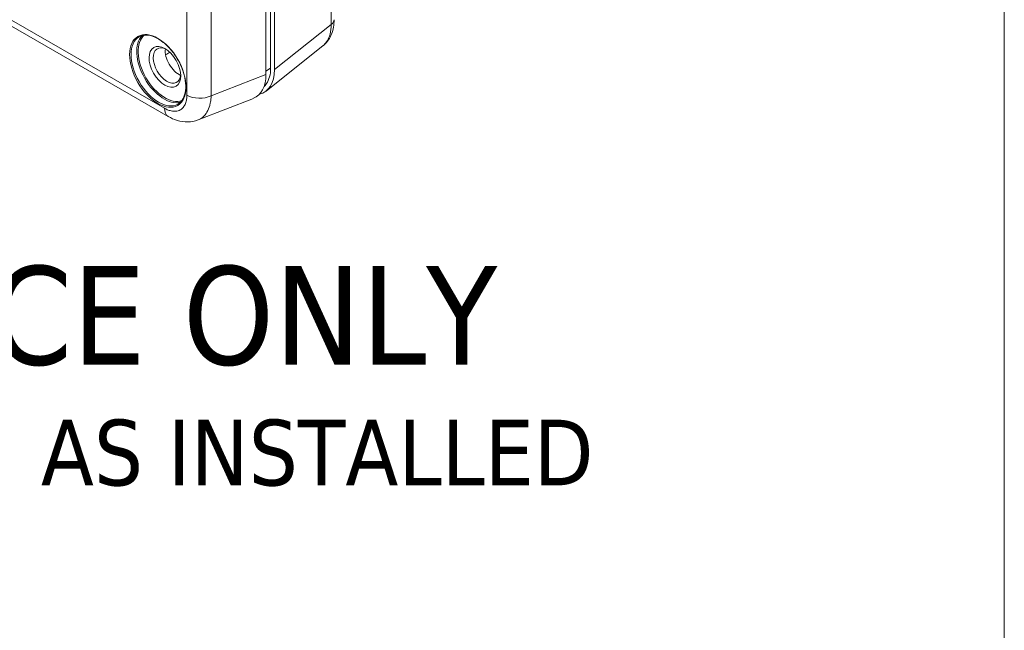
# Model space of a CAD drawing. Header units: inches. Extents: x 0.3 to 84.8, y 1.5 to 53.5.
# Tile 100 of 107: x 79.3 to 83.7, y 35.6 to 38.4. Entities that reach past the tile are written whole.
import ezdxf

# ---------------------------------------------------------------- set-up
doc = ezdxf.new("R2010")
doc.units = ezdxf.units.IN
doc.header["$LTSCALE"] = 2.5
doc.header["$MEASUREMENT"] = 0
for name, color, linetype, lineweight in [('Border (ANSI)', 7, 'Continuous', 9), ('Symbol (ANSI)', 7, 'Continuous', 13), ('Visible (ANSI)', 7, 'Continuous', 18), ('Visible Narrow (ANSI)', 7, 'Continuous', 5)]:
    doc.layers.add(name, color=color, linetype=linetype, lineweight=lineweight)
doc.styles.add('Label Text (ANSI)', font='tahoma.ttf')
doc.styles.add('Text Style29', font='tahoma.ttf')

# ---------------------------------------------------------------- blocks, each defined once
blk = doc.blocks.new('Borders Default Border')
at = {"layer": 'Border (ANSI)', "flags": 128}
blk.add_lwpolyline([(0.5, 1), (0.5, 21), (33.5, 21), (33.5, 1), (0.5, 1)], dxfattribs=at)

msp = doc.modelspace()

# ---------------------------------------------------------------- linework, layer by layer
at = {"layer": 'Visible (ANSI)'}
for p, q in [((79.9349, 37.9363), (74.2499, 41.21)), ((80.3809, 39.849), (80.3809, 38.1282)), ((80.4023, 39.8548), (80.4023, 38.1564)), ((80.4197, 38.1502), (80.4197, 39.8596)), ((80.6419, 38.2597), (80.3821, 38.0525)), ((80.0712, 37.9206), (80.3236, 38.0191))]:
    msp.add_line(p, q, dxfattribs=at)
for centre, major_axis, ratio, start_param, end_param in [((80.6329, 38.3782), (0.0591, 0), 0.575862, 6.283113, 6.283185), ((79.9295, 38.1686), (-0.0442, 0.0768), 0.578093, 5.569798, 10.138166), ((79.9842, 38.2001), (-0.0442, 0.0768), 0.578093, 0.662712, 2.478881), ((80.2584, 38.2446), (0.1143, -0.1984), 0.573718, 6.110378, 7.06669), ((80.2196, 38.2225), (0.1143, -0.1984), 0.573718, 6.19641, 7.06669), ((79.9757, 38.0072), (-0.0408, -0.0709), 0.578093, 0, 0.000009)]:
    msp.add_ellipse(centre, major_axis=major_axis, ratio=ratio, start_param=start_param, end_param=end_param, dxfattribs=at)
msp.add_ellipse((79.9199, 38.163), major_axis=(-0.051, 0.0886), ratio=0.578093, dxfattribs=at)
for points, knots in [([(80.692, 38.3782), (80.692, 38.3552), (80.6883, 38.3328), (80.673, 38.294), (80.6614, 38.2767), (80.6453, 38.2625), (80.6441, 38.2615), (80.643, 38.2605)], [0, 0, 0, 0, 0.2164168, 0.2164168, 0.4193343, 0.4193343, 0.4345551, 0.4345551, 0.4345551, 0.4345551]), ([(79.8025, 38.3), (79.812, 38.3055), (79.8231, 38.3082), (79.8472, 38.3076), (79.8601, 38.3046), (79.8864, 38.2932), (79.8998, 38.2849), (79.9258, 38.264), (79.9385, 38.2514), (79.9618, 38.2229), (79.9724, 38.2071), (79.9906, 38.1739), (79.9981, 38.1566), (80.0091, 38.1221), (80.0127, 38.105), (80.0157, 38.0729), (80.015, 38.0579), (80.0097, 38.0313), (80.0051, 38.0199), (79.9934, 38.0031), (79.9869, 37.9971), (79.9794, 37.9928)], [2.358128, 2.358128, 2.358128, 2.358128, 2.695576, 2.695576, 3.018957, 3.018957, 3.334961, 3.334961, 3.650897, 3.650897, 3.967557, 3.967557, 4.284451, 4.284451, 4.600965, 4.600965, 4.916731, 4.916731, 5.233414, 5.233414, 5.499721, 5.499721, 5.499721, 5.499721]), ([(80.4023, 38.1564), (80.4023, 38.1425), (80.4007, 38.1294), (80.3976, 38.1177), (80.3945, 38.1057), (80.3897, 38.0952), (80.3836, 38.0864), (80.3803, 38.0817), (80.3767, 38.0775), (80.3726, 38.0739)], [0, 0, 0, 0, 0.1650496, 0.1650496, 0.1650496, 0.3336523, 0.3336523, 0.3336523, 0.4231607, 0.4231607, 0.4231607, 0.4231607]), ([(80.0713, 37.9206), (80.0564, 37.9148), (80.0402, 37.9117), (80.0079, 37.9111), (79.9915, 37.9137), (79.9617, 37.9227), (79.948, 37.9288), (79.9349, 37.9363)], [0, 0, 0, 0, 0.1517547, 0.1517547, 0.306861, 0.306861, 0.4451878, 0.4451878, 0.4451878, 0.4451878])]:
    msp.add_open_spline(points, degree=3, knots=knots, dxfattribs=at)
at = {"layer": 'Visible Narrow (ANSI)'}
for p, q in [((79.9179, 37.9739), (74.2329, 41.2476)), ((80.6782, 39.9303), (80.6782, 38.3563)), ((80.0203, 39.7681), (80.0203, 38.0333)), ((80.1308, 39.7806), (80.1308, 38.0305)), ((80.6782, 38.3563), (80.4197, 38.1502)), ((80.3809, 38.1432), (80.4023, 38.1564)), ((80.1308, 38.0305), (80.3809, 38.1282))]:
    msp.add_line(p, q, dxfattribs=at)
for centre, major_axis, ratio, start_param, end_param in [((80.6329, 38.3782), (0.0591, 0), 0.575862, 5.585054, 6.283113), ((79.891, 38.1464), (0.0885, -0.1536), 0.578093, 3.141593, 6.283185), ((79.9167, 38.1612), (0.0885, -0.1536), 0.578093, 3.288767, 6.136011), ((79.9199, 38.163), (0.0862, -0.1497), 0.578093, 3.233657, 6.191121), ((-61.1509, 110.5911), (-188.7328, 2.8248), 0.565685, 2.423485, 2.423636), ((80.0782, 38.0666), (-0.0818, 0), 0.575863, 0.785468, 2.268935), ((79.9757, 38.0072), (-0.0408, -0.0709), 0.578093, 5.495853, 6.283185)]:
    msp.add_ellipse(centre, major_axis=major_axis, ratio=ratio, start_param=start_param, end_param=end_param, dxfattribs=at)
msp.add_ellipse((79.8877, 38.1445), major_axis=(-0.0907, 0.1576), ratio=0.578093, dxfattribs=at)
for points, knots in [([(80.6419, 38.2597), (80.6479, 38.2645), (80.6613, 38.2788), (80.6753, 38.3104), (80.6784, 38.3403), (80.6782, 38.3563)], [0.5543431, 0.5543431, 0.5543431, 0.5543431, 0.6666667, 0.8333333, 0.9999939, 0.9999939, 0.9999939, 0.9999939]), ([(80.0203, 38.0333), (80.0203, 38.0269), (80.0199, 38.0209), (80.019, 38.0151), (80.0185, 38.0118), (80.0179, 38.0087), (80.0171, 38.0056), (80.0153, 37.9986), (80.0128, 37.992), (80.0094, 37.9863), (80.0087, 37.985), (80.0079, 37.9837), (80.007, 37.9825), (80.0026, 37.976), (79.9971, 37.9707), (79.9907, 37.967), (79.9906, 37.9669), (79.9905, 37.9668), (79.9903, 37.9667), (79.9838, 37.9629), (79.9764, 37.9607), (79.9684, 37.9601), (79.9673, 37.96), (79.9661, 37.96), (79.9649, 37.9599), (79.958, 37.9598), (79.9506, 37.9609), (79.9434, 37.9629), (79.9407, 37.9636), (79.938, 37.9645), (79.9354, 37.9655), (79.9296, 37.9677), (79.9238, 37.9705), (79.9179, 37.9739)], [0, 0, 0, 0, 0.107069, 0.107069, 0.107069, 0.166667, 0.166667, 0.166667, 0.30263, 0.30263, 0.30263, 0.333333, 0.333333, 0.333333, 0.496566, 0.496566, 0.496566, 0.5, 0.5, 0.5, 0.666667, 0.666667, 0.666667, 0.690402, 0.690402, 0.690402, 0.833333, 0.833333, 0.833333, 0.88575, 0.88575, 0.88575, 1, 1, 1, 1]), ([(80.1308, 38.0305), (80.1305, 38.0206), (80.1296, 38.0109), (80.1279, 38.0017), (80.127, 37.9965), (80.1259, 37.9915), (80.1245, 37.9866), (80.1214, 37.9755), (80.1172, 37.9653), (80.1119, 37.9563), (80.1106, 37.9542), (80.1093, 37.9522), (80.1079, 37.9502), (80.1009, 37.9401), (80.0922, 37.9319), (80.0823, 37.926), (80.0821, 37.9259), (80.0819, 37.9257), (80.0817, 37.9256), (80.0783, 37.9237), (80.0749, 37.922), (80.0713, 37.9206)], [0.0000218, 0.0000218, 0.0000218, 0.0000218, 0.1067604, 0.1067604, 0.1067604, 0.1666667, 0.1666667, 0.1666667, 0.3018149, 0.3018149, 0.3018149, 0.3333333, 0.3333333, 0.3333333, 0.4965039, 0.4965039, 0.4965039, 0.5, 0.5, 0.5, 0.5545093, 0.5545093, 0.5545093, 0.5545093])]:
    msp.add_open_spline(points, degree=3, knots=knots, dxfattribs=at)

# ---------------------------------------------------------------- block references
at = {"xscale": 2.5, "yscale": 2.5, "zscale": 2.5}
msp.add_blockref('Borders Default Border', (0, 0), dxfattribs=at)

# ---------------------------------------------------------------- texts
at = {"layer": 'Symbol (ANSI)', "attachment_point": 7}
for s, insert, char_height, style in [('FOR REFERENCE ONLY', (75.4193, 36.7949), 0.45, 'Label Text (ANSI)'), ('MOUNTING FEET SHOWN AS INSTALLED', (74.7983, 36.2463), 0.3, 'Text Style29')]:
    msp.add_mtext(s, dxfattribs=dict(at, insert=insert, char_height=char_height, style=style))

doc.saveas('drawing.dxf')
